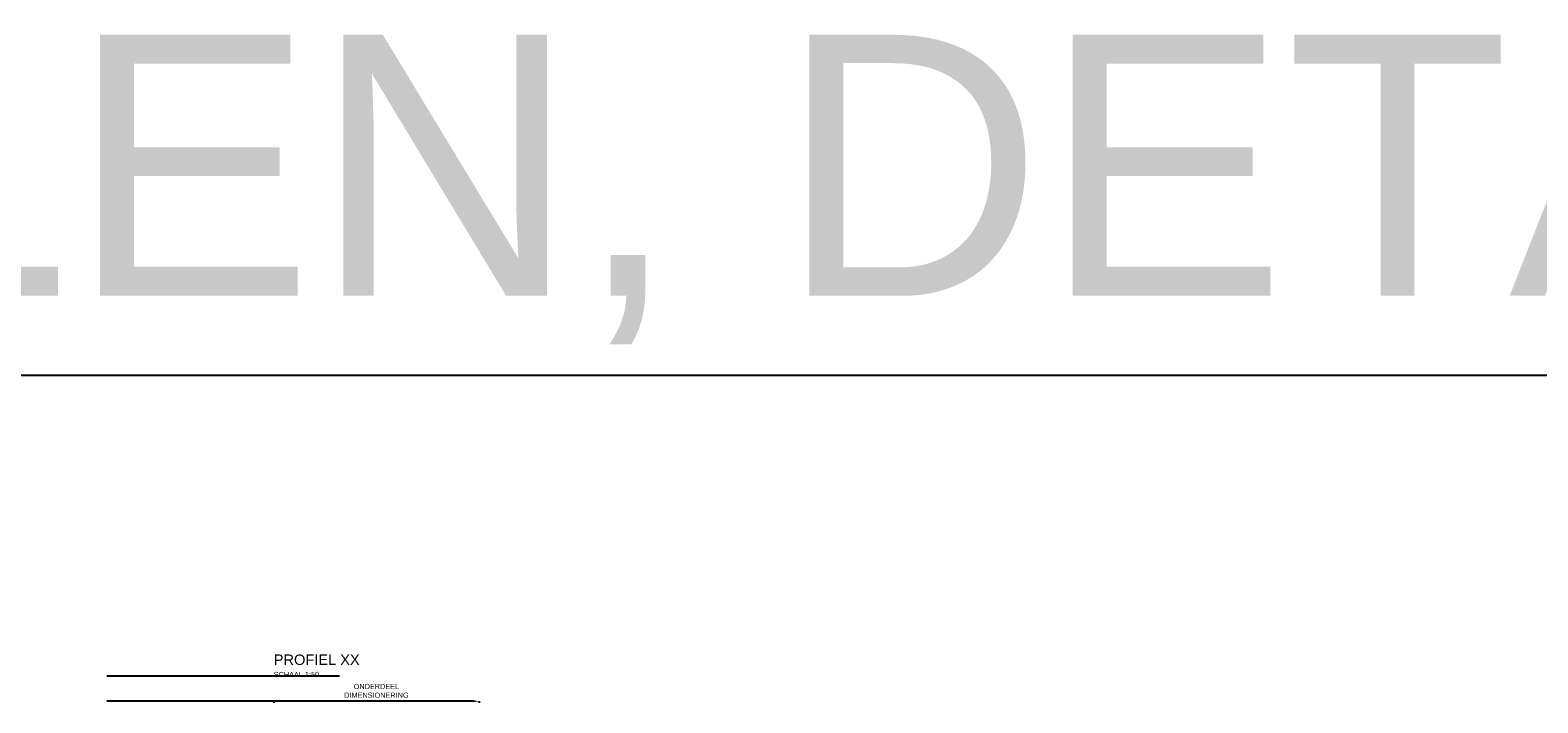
# Model space of a CAD drawing. Header units: metres. Extents: x 252743 to 254903, y 592696 to 593766.
# Tile 229 of 256: x 254493 to 254521, y 593482 to 593495. Entities that reach past the tile are written whole.
import ezdxf

# ---------------------------------------------------------------- set-up
doc = ezdxf.new("R2010")
doc.units = ezdxf.units.M
doc.layers.add('ALGEMEEN HULP', color=6, linetype='Continuous', plot=False)
doc.layers.add('N-WB-PROFIEL-HULP', color=6, linetype='Continuous', plot=False)
doc.layers.add('N-WB-PROFIEL-MAATVOERING', color=7, linetype='Continuous')
doc.layers.add('N-WB-PROFIEL-TEKST 50', color=7, linetype='Continuous')
doc.styles.add('N_STANDARD 200', font='arial.ttf', dxfattribs={"height": 0.4})
doc.styles.add('N_STANDARD 50', font='arial.ttf', dxfattribs={"height": 0.1})
doc.dimstyles.new('N_DIMENSION 50', dxfattribs={"dimtxt": 0.1, "dimasz": 0.1, "dimexe": 0.03125, "dimexo": 0.03125, "dimgap": 0.0625, "dimtad": 1, "dimzin": 3, "dimdsep": 46, "dimtxsty": 'N_STANDARD 50', "dimcen": 0, "dimazin": 3, "dimtfac": 1, "dimtix": 1, "dimtmove": 2, "dimatfit": 3, "dimfxl": 0.03125, "dimfxlon": 1, "dimtfill": 1, "dimtolj": 1, "dimtzin": 0, "dimarcsym": 0})

# ---------------------------------------------------------------- blocks, each defined once
blk = doc.blocks.new('*D368')
at = {"layer": 'Defpoints', "color": 0, "transparency": 16777216}
for p in [(254497.209, 593481.698), (254497.209, 593481.698), (254501.142, 593481.698)]:
    blk.add_point(p, dxfattribs=at)
at = {"layer": 'N-WB-PROFIEL-MAATVOERING', "color": 0, "lineweight": -2, "transparency": 16777216}
for p, q in [((254497.209, 593481.698), (254497.209, 593481.667)), ((254501.042, 593481.698), (254497.309, 593481.698)), ((254501.142, 593481.698), (254501.142, 593481.667))]:
    blk.add_line(p, q, dxfattribs=at)
at = {"layer": 'N-WB-PROFIEL-MAATVOERING', "color": 0, "transparency": 16777216}
for points in [[(254497.309, 593481.715), (254497.309, 593481.681), (254497.209, 593481.698)], [(254501.042, 593481.715), (254501.042, 593481.681), (254501.142, 593481.698)]]:
    blk.add_solid(points, dxfattribs=at)
at = {"layer": 'N-WB-PROFIEL-MAATVOERING', "color": 0, "transparency": 16777216, "insert": (254499.175, 593481.897), "char_height": 0.1, "attachment_point": 5, "rotation": 360, "style": 'N_STANDARD 50', "bg_fill": 3, "box_fill_scale": 1.1, "bg_fill_color": 256, "bg_fill_true_color": 13158600, "bg_fill_transparency": 0}
blk.add_mtext('\\A1;ONDERDEEL\\PDIMENSIONERING', dxfattribs=at)

msp = doc.modelspace()

# ---------------------------------------------------------------- linework, layer by layer
at = {"layer": 'N-WB-PROFIEL-HULP'}
for p, q in [((254579.148, 593487.943), (254463.934, 593487.943)), ((254498.465, 593482.18), (254494.01, 593482.18)), ((254498.087, 593481.698), (254494.01, 593481.698))]:
    msp.add_line(p, q, dxfattribs=at)

# ---------------------------------------------------------------- texts
at = {"layer": 'ALGEMEEN HULP', "insert": (254463.425, 593494.469), "char_height": 5, "width": 91.37967, "attachment_point": 1, "style": 'N_STANDARD 200'}
msp.add_mtext('PROFIELEN, DETAILS, E.D.', dxfattribs=at)
at = {"layer": 'N-WB-PROFIEL-TEKST 50', "insert": (254497.209, 593482.594), "char_height": 0.1, "width": 3.13661, "attachment_point": 1, "style": 'N_STANDARD 50'}
msp.add_mtext('{\\H2x;PROFIEL XX\\P}SCHAAL 1:50', dxfattribs=at)

# ---------------------------------------------------------------- next in the draw order: dimensions: what is measured, and where the dimension line sits
at = {"layer": 'N-WB-PROFIEL-MAATVOERING'}
dim = msp.add_aligned_dim(p1=(254501.142, 593481.698), p2=(254497.209, 593481.698), distance=0, text='ONDERDEEL\\PDIMENSIONERING', dimstyle='N_DIMENSION 50', dxfattribs=at)
dim.commit()
dim.dimension.update_dxf_attribs({"geometry": '*D368', "text_midpoint": (254499.175, 593481.897)})

doc.saveas('drawing.dxf')
